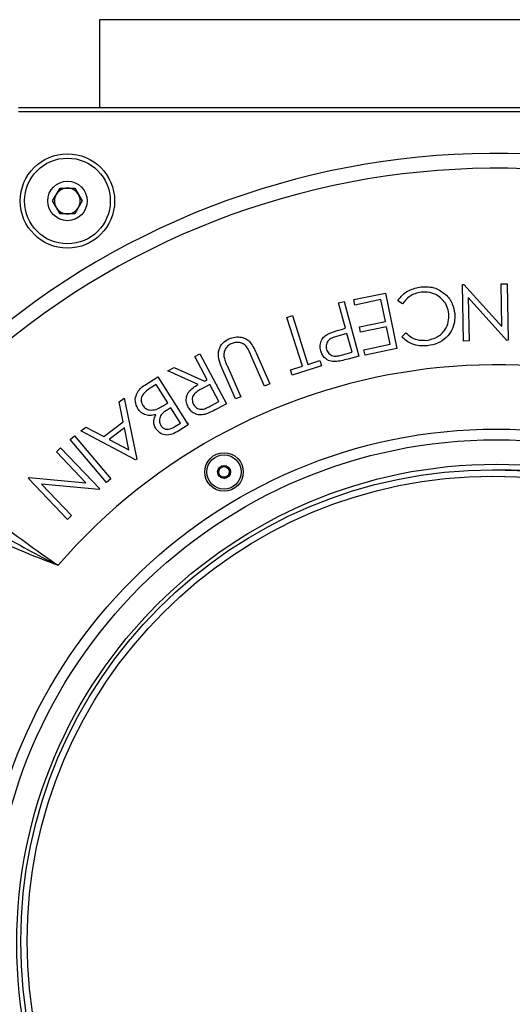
# Model space of a CAD drawing. Header units: millimetres. Extents: x 85 to 136, y 41 to 259.
# Tile 3 of 5: x 99 to 111, y 61 to 84. Entities that reach past the tile are written whole.
import ezdxf

# ---------------------------------------------------------------- set-up
doc = ezdxf.new("R2010")
doc.units = ezdxf.units.MM

msp = doc.modelspace()

# ---------------------------------------------------------------- linework, layer by layer
at = {"color": 7, "linetype": 'Continuous', "lineweight": 25}
for p, q in [((119.82, 84.137), (101.32, 84.137)), ((101.32, 84.137), (101.32, 82.087)), ((99.428, 82.087), (121.713, 82.087)), ((121.713, 81.987), (99.428, 81.987)), ((100.224, 79.908), (100.397, 80.208)), ((100.397, 80.208), (100.744, 80.208)), ((100.744, 80.208), (100.917, 79.908)), ((100.397, 79.608), (100.224, 79.908)), ((100.917, 79.908), (100.744, 79.608)), ((100.744, 79.608), (100.397, 79.608)), ((109.778, 77.961), (109.808, 77.961)), ((109.801, 76.639), (109.778, 77.961)), ((109.808, 77.961), (110.697, 76.977)), ((110.679, 77.977), (110.816, 77.979)), ((110.697, 76.977), (110.679, 77.977)), ((110.816, 77.979), (110.839, 76.658)), ((107.243, 77.607), (107.98, 77.761)), ((107.98, 77.761), (108.25, 76.465)), ((109.914, 77.653), (109.932, 76.642)), ((110.81, 76.657), (109.914, 77.653)), ((106.891, 77.531), (107.019, 77.566)), ((107.052, 76.938), (106.891, 77.531)), ((107.019, 77.566), (107.365, 76.29)), ((107.27, 77.479), (107.243, 77.607)), ((107.877, 77.606), (107.27, 77.479)), ((107.983, 77.098), (107.877, 77.606)), ((108.382, 77.512), (108.27, 77.578)), ((105.686, 77.192), (105.814, 77.233)), ((106.046, 76.057), (105.686, 77.192)), ((105.814, 77.233), (106.174, 76.097)), ((107.376, 76.971), (107.983, 77.098)), ((107.402, 76.844), (107.376, 76.971)), ((108.01, 76.971), (107.402, 76.844)), ((108.094, 76.566), (108.01, 76.971)), ((107.086, 76.813), (106.87, 76.757)), ((106.961, 76.913), (107.052, 76.938)), ((107.204, 76.379), (107.086, 76.813)), ((108.363, 76.741), (108.457, 76.832)), ((107.482, 76.438), (108.094, 76.566)), ((109.932, 76.642), (109.801, 76.639)), ((110.839, 76.658), (110.81, 76.657)), ((103.541, 76.281), (103.657, 76.343)), ((103.83, 75.739), (103.541, 76.281)), ((103.657, 76.343), (104.279, 75.178)), ((105.166, 75.587), (104.846, 76.312)), ((104.966, 76.365), (105.286, 75.64)), ((106.978, 76.318), (107.204, 76.379)), ((107.365, 76.29), (107.111, 76.221)), ((107.508, 76.31), (107.482, 76.438)), ((108.25, 76.465), (107.508, 76.31)), ((104.291, 76.067), (104.61, 75.342)), ((105.766, 75.968), (106.046, 76.057)), ((106.494, 76.064), (105.805, 75.845)), ((106.174, 76.097), (106.455, 76.187)), ((106.455, 76.187), (106.494, 76.064)), ((102.372, 75.613), (102.679, 75.806)), ((102.679, 75.806), (103.384, 74.687)), ((102.912, 75.945), (103.056, 76.022)), ((103.62, 75.627), (102.912, 75.945)), ((103.056, 76.022), (103.763, 75.703)), ((104.49, 75.289), (104.17, 76.015)), ((105.805, 75.845), (105.766, 75.968)), ((102.639, 75.628), (102.5, 75.54)), ((102.909, 75.199), (102.639, 75.628)), ((103.89, 75.626), (103.689, 75.52)), ((103.763, 75.703), (103.83, 75.739)), ((104.102, 75.23), (103.89, 75.626)), ((105.286, 75.64), (105.166, 75.587)), ((104.61, 75.342), (104.49, 75.289)), ((101.777, 75.22), (101.893, 75.308)), ((101.871, 74.752), (101.777, 75.22)), ((101.893, 75.308), (102.185, 73.887)), ((102.845, 75.159), (102.909, 75.199)), ((103.897, 75.12), (104.102, 75.23)), ((104.279, 75.178), (104.047, 75.054)), ((102.98, 75.086), (102.916, 75.046)), ((103.205, 74.728), (102.98, 75.086)), ((101.419, 74.413), (101.871, 74.752)), ((103.076, 74.646), (103.205, 74.728)), ((103.384, 74.687), (103.163, 74.548)), ((103.382, 74.725), (103.366, 74.715)), ((100.631, 74.347), (100.732, 74.432)), ((100.732, 74.432), (101.584, 73.424)), ((100.883, 74.549), (100.996, 74.634)), ((102.159, 73.868), (100.883, 74.549)), ((100.996, 74.634), (101.419, 74.413)), ((101.901, 74.615), (101.542, 74.346)), ((102.005, 74.1), (101.901, 74.615)), ((101.484, 73.338), (100.631, 74.347)), ((101.542, 74.346), (102.005, 74.1)), ((100.312, 74.057), (100.411, 74.151)), ((101.001, 73.334), (100.312, 74.057)), ((100.411, 74.151), (101.322, 73.195)), ((102.185, 73.887), (102.159, 73.868)), ((99.66, 73.436), (99.682, 73.456)), ((100.571, 72.479), (99.66, 73.436)), ((99.682, 73.456), (101.001, 73.334)), ((101.301, 73.175), (99.968, 73.302)), ((99.968, 73.302), (100.665, 72.569)), ((101.584, 73.424), (101.484, 73.338)), ((101.322, 73.195), (101.301, 73.175)), ((100.665, 72.569), (100.571, 72.479))]:
    msp.add_line(p, q, dxfattribs=at)
for centre, radius in [((100.57, 79.908), 1.1), ((100.57, 79.908), 1), ((100.57, 79.908), 0.46), ((110.57, 62.587), 12), ((110.57, 62.587), 11.75), ((104.22, 73.586), 0.45), ((104.22, 73.586), 0.4), ((110.57, 62.587), 11.181), ((104.22, 73.586), 0.152), ((110.484, 62.637), 11), ((104.22, 73.586), 0.124), ((110.484, 62.637), 10.853)]:
    msp.add_circle(centre, radius, dxfattribs=at)
for centre, radius, start, end in [((110.57, 62.587), 18.432, 160.7316, 139.2684), ((110.57, 62.587), 18.084, 160.7339, 139.2661), ((100.57, 79.908), 0.3, 90, 150), ((100.57, 79.908), 0.3, 30, 90), ((100.57, 79.908), 0.3, 150, 210), ((100.57, 79.908), 0.3, 330, 30), ((100.57, 79.908), 0.3, 210, 270), ((100.57, 79.908), 0.3, 270, 330), ((110.57, 62.587), 13.5, 160.8112, 139.1888), ((110.57, 62.587), 11.05, 240, 90.4556)]:
    msp.add_arc(centre, radius, start, end, dxfattribs=at)
for points, knots in [([(108.27, 77.578), (108.306, 77.628), (108.379, 77.726), (108.563, 77.852), (108.717, 77.883), (108.812, 77.902)], [0, 0, 0, 0, 0.2802916, 0.5606193, 1, 1, 1, 1]), ([(108.812, 77.902), (108.869, 77.905), (108.982, 77.912), (109.186, 77.874), (109.305, 77.787), (109.378, 77.733)], [0, 0, 0, 0, 0.280803, 0.561333, 1, 1, 1, 1]), ([(108.818, 77.778), (108.769, 77.769), (108.672, 77.752), (108.512, 77.67), (108.431, 77.572), (108.382, 77.512)], [0, 0, 0, 0, 0.280437, 0.560758, 1, 1, 1, 1]), ([(109.457, 77.282), (109.447, 77.338), (109.427, 77.449), (109.334, 77.595), (109.197, 77.711), (109.017, 77.785), (108.884, 77.78), (108.818, 77.778)], [0, 0, 0, 0, 0.186829, 0.373463, 0.560265, 0.779971, 1, 1, 1, 1]), ([(109.378, 77.733), (109.411, 77.699), (109.477, 77.63), (109.56, 77.48), (109.582, 77.359), (109.596, 77.286)], [0, 0, 0, 0, 0.280241, 0.560449, 1, 1, 1, 1]), ([(108.949, 76.657), (109.032, 76.677), (109.196, 76.715), (109.371, 76.883), (109.462, 77.084), (109.459, 77.216), (109.457, 77.282)], [0, 0, 0, 0, 0.279705, 0.559311, 0.779565, 1, 1, 1, 1]), ([(109.596, 77.286), (109.598, 77.217), (109.603, 77.08), (109.53, 76.883), (109.398, 76.709), (109.205, 76.574), (109.045, 76.544), (108.965, 76.529)], [0, 0, 0, 0, 0.186801, 0.37341, 0.560231, 0.779962, 1, 1, 1, 1]), ([(104.333, 76.691), (104.381, 76.709), (104.476, 76.744), (104.62, 76.737), (104.746, 76.692), (104.804, 76.637), (104.832, 76.609)], [0, 0, 0, 0, 0.280267, 0.559933, 0.779997, 1, 1, 1, 1]), ([(106.476, 76.414), (106.467, 76.456), (106.451, 76.542), (106.487, 76.661), (106.556, 76.75), (106.614, 76.786), (106.642, 76.804)], [0, 0, 0, 0, 0.280099, 0.559265, 0.779482, 1, 1, 1, 1]), ([(106.87, 76.757), (106.833, 76.746), (106.76, 76.725), (106.672, 76.68), (106.625, 76.618), (106.595, 76.546), (106.603, 76.488), (106.608, 76.449)], [0, 0, 0, 0, 0.25109, 0.50062, 0.625895, 0.75129, 1, 1, 1, 1]), ([(106.642, 76.804), (106.701, 76.828), (106.805, 76.871), (106.913, 76.9), (106.961, 76.913)], [0, 0, 0, 0, 0.559704, 1, 1, 1, 1]), ([(108.965, 76.529), (108.903, 76.526), (108.779, 76.519), (108.61, 76.565), (108.468, 76.639), (108.398, 76.707), (108.363, 76.741)], [0, 0, 0, 0, 0.280044, 0.559869, 0.779927, 1, 1, 1, 1]), ([(108.457, 76.832), (108.494, 76.798), (108.569, 76.73), (108.738, 76.656), (108.869, 76.657), (108.949, 76.657)], [0, 0, 0, 0, 0.2804602, 0.560836, 1, 1, 1, 1]), ([(104.17, 76.015), (104.142, 76.083), (104.084, 76.219), (104.083, 76.432), (104.18, 76.604), (104.282, 76.662), (104.333, 76.691)], [0, 0, 0, 0, 0.281636, 0.559851, 0.779868, 1, 1, 1, 1]), ([(104.39, 76.579), (104.358, 76.561), (104.295, 76.525), (104.237, 76.438), (104.212, 76.346), (104.217, 76.289), (104.22, 76.26)], [0, 0, 0, 0, 0.279698, 0.559423, 0.779565, 1, 1, 1, 1]), ([(104.77, 76.471), (104.746, 76.505), (104.699, 76.573), (104.586, 76.609), (104.481, 76.61), (104.42, 76.59), (104.39, 76.579)], [0, 0, 0, 0, 0.279886, 0.558682, 0.779477, 1, 1, 1, 1]), ([(104.832, 76.609), (104.861, 76.565), (104.912, 76.488), (104.95, 76.403), (104.966, 76.365)], [0, 0, 0, 0, 0.559507, 1, 1, 1, 1]), ([(104.22, 76.26), (104.231, 76.224), (104.25, 76.158), (104.278, 76.095), (104.291, 76.067)], [0, 0, 0, 0, 0.55963, 1, 1, 1, 1]), ([(104.846, 76.312), (104.833, 76.343), (104.809, 76.396), (104.782, 76.448), (104.77, 76.471)], [0, 0, 0, 0, 0.560111, 1, 1, 1, 1]), ([(106.811, 76.16), (106.769, 76.163), (106.683, 76.169), (106.578, 76.232), (106.508, 76.318), (106.486, 76.382), (106.476, 76.414)], [0, 0, 0, 0, 0.279799, 0.559494, 0.779562, 1, 1, 1, 1]), ([(106.608, 76.449), (106.623, 76.415), (106.645, 76.362), (106.705, 76.316), (106.774, 76.285), (106.87, 76.291), (106.942, 76.309), (106.978, 76.318)], [0, 0, 0, 0, 0.248703, 0.374156, 0.499412, 0.748873, 1, 1, 1, 1]), ([(107.111, 76.221), (107.056, 76.206), (106.957, 76.179), (106.856, 76.166), (106.811, 76.16)], [0, 0, 0, 0, 0.560266, 1, 1, 1, 1]), ([(102.211, 75.063), (102.186, 75.118), (102.135, 75.228), (102.17, 75.4), (102.256, 75.53), (102.333, 75.585), (102.372, 75.613)], [0, 0, 0, 0, 0.279134, 0.558597, 0.779059, 1, 1, 1, 1]), ([(103.385, 75.099), (103.369, 75.136), (103.336, 75.212), (103.339, 75.338), (103.393, 75.459), (103.495, 75.555), (103.578, 75.603), (103.62, 75.627)], [0, 0, 0, 0, 0.1866602, 0.3730711, 0.5595077, 0.7793827, 1, 1, 1, 1]), ([(102.5, 75.54), (102.461, 75.515), (102.384, 75.466), (102.3, 75.363), (102.282, 75.239), (102.311, 75.172), (102.326, 75.139)], [0, 0, 0, 0, 0.281636, 0.560572, 0.780468, 1, 1, 1, 1]), ([(103.689, 75.52), (103.656, 75.502), (103.59, 75.465), (103.516, 75.4), (103.484, 75.33), (103.473, 75.254), (103.493, 75.2), (103.506, 75.163)], [0, 0, 0, 0, 0.251036, 0.500646, 0.626002, 0.75135, 1, 1, 1, 1]), ([(102.326, 75.139), (102.347, 75.113), (102.388, 75.061), (102.504, 75.019), (102.587, 75.037), (102.638, 75.047)], [0, 0, 0, 0, 0.2804103, 0.5609118, 1, 1, 1, 1]), ([(102.638, 75.047), (102.678, 75.066), (102.75, 75.098), (102.816, 75.14), (102.845, 75.159)], [0, 0, 0, 0, 0.559698, 1, 1, 1, 1]), ([(103.506, 75.163), (103.528, 75.133), (103.562, 75.087), (103.631, 75.056), (103.705, 75.042), (103.798, 75.069), (103.864, 75.103), (103.897, 75.12)], [0, 0, 0, 0, 0.248619, 0.374057, 0.499352, 0.748871, 1, 1, 1, 1]), ([(102.627, 74.922), (102.584, 74.913), (102.497, 74.895), (102.373, 74.919), (102.274, 74.98), (102.232, 75.035), (102.211, 75.063)], [0, 0, 0, 0, 0.280549, 0.559785, 0.779884, 1, 1, 1, 1]), ([(102.631, 74.596), (102.617, 74.625), (102.587, 74.681), (102.575, 74.798), (102.607, 74.875), (102.627, 74.922)], [0, 0, 0, 0, 0.280665, 0.561159, 1, 1, 1, 1]), ([(102.916, 75.046), (102.883, 75.025), (102.818, 74.982), (102.747, 74.912), (102.718, 74.839), (102.709, 74.76), (102.732, 74.706), (102.748, 74.669)], [0, 0, 0, 0, 0.251104, 0.500914, 0.62632, 0.751672, 1, 1, 1, 1]), ([(103.775, 74.93), (103.733, 74.922), (103.647, 74.908), (103.529, 74.945), (103.439, 75.012), (103.403, 75.07), (103.385, 75.099)], [0, 0, 0, 0, 0.279795, 0.559455, 0.779569, 1, 1, 1, 1]), ([(104.047, 75.054), (103.998, 75.028), (103.91, 74.98), (103.816, 74.945), (103.775, 74.93)], [0, 0, 0, 0, 0.560243, 1, 1, 1, 1]), ([(102.748, 74.669), (102.762, 74.651), (102.79, 74.613), (102.855, 74.582), (102.958, 74.579), (103.027, 74.619), (103.076, 74.646)], [0, 0, 0, 0, 0.1869925, 0.373523, 0.560251, 1, 1, 1, 1]), ([(103.163, 74.548), (103.114, 74.519), (103.018, 74.461), (102.856, 74.436), (102.715, 74.492), (102.659, 74.561), (102.631, 74.596)], [0, 0, 0, 0, 0.281341, 0.560135, 0.780053, 1, 1, 1, 1]), ([(96.867, 74.388), (97.086, 74.156), (97.502, 73.714), (98.173, 73.089), (98.86, 72.503), (99.586, 71.938), (100.097, 71.587), (100.353, 71.41)], [0, 0, 0, 0, 0.214155, 0.407608, 0.602223, 0.800486, 1, 1, 1, 1]), ([(104.148, 73.711), (104.138, 73.693), (104.12, 73.662), (104.095, 73.618), (104.082, 73.596), (104.076, 73.586)], [0, 0, 0, 0, 0.439112, 0.7513633, 1, 1, 1, 1]), ([(104.076, 73.586), (104.086, 73.568), (104.104, 73.537), (104.13, 73.493), (104.142, 73.471), (104.148, 73.461)], [0, 0, 0, 0, 0.439116, 0.751366, 1, 1, 1, 1]), ([(104.293, 73.711), (104.272, 73.711), (104.237, 73.711), (104.185, 73.711), (104.16, 73.711), (104.148, 73.711)], [0, 0, 0, 0, 0.439112, 0.751363, 1, 1, 1, 1]), ([(104.292, 73.461), (104.303, 73.478), (104.32, 73.509), (104.346, 73.554), (104.359, 73.576), (104.365, 73.585)], [0, 0, 0, 0, 0.439112, 0.751363, 1, 1, 1, 1]), ([(104.365, 73.585), (104.354, 73.603), (104.337, 73.634), (104.311, 73.679), (104.298, 73.701), (104.293, 73.711)], [0, 0, 0, 0, 0.439116, 0.751366, 1, 1, 1, 1]), ([(104.148, 73.461), (104.169, 73.461), (104.204, 73.461), (104.255, 73.461), (104.281, 73.461), (104.292, 73.461)], [0, 0, 0, 0, 0.439112, 0.751363, 1, 1, 1, 1]), ([(97.486, 73.174), (97.722, 72.997), (98.195, 72.643), (98.919, 72.185), (99.637, 71.775), (100.11, 71.53), (100.35, 71.412), (100.353, 71.41)], [0, 0, 0, 0, 0.262904, 0.526974, 0.762072, 0.997725, 1, 1, 1, 1]), ([(100.353, 71.41), (100.35, 71.411), (100.099, 71.502), (99.602, 71.693), (98.842, 72.026), (98.066, 72.416), (97.557, 72.74), (97.302, 72.902)], [0, 0, 0, 0, 0.002223, 0.235362, 0.468958, 0.733747, 1, 1, 1, 1])]:
    msp.add_open_spline(points, degree=3, knots=knots, dxfattribs=at)

doc.saveas('drawing.dxf')
